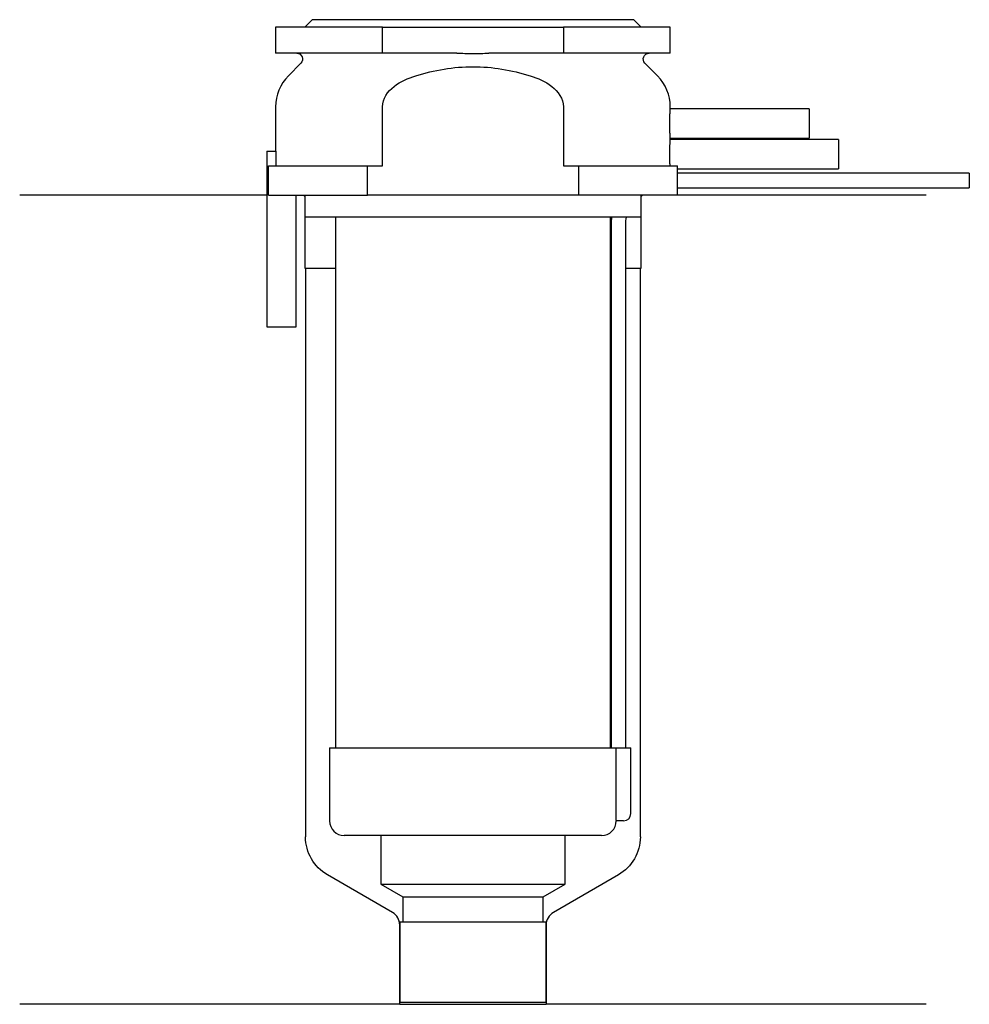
# Model space of a CAD drawing. Header units: millimetres. Extents: x 26.5 to 91.5, y 217 to 284.3.
import ezdxf

# ---------------------------------------------------------------- set-up
doc = ezdxf.new("R2010")
doc.units = ezdxf.units.MM
doc.layers.add('201', color=7, linetype='Continuous')
doc.layers.add('30', color=7, linetype='Continuous')

msp = doc.modelspace()

# ---------------------------------------------------------------- linework, layer by layer
at = {"layer": '201', "color": 113}
for p, q in [((43.425, 272.313), (26.526, 272.313)), ((45.926, 272.313), (46.026, 272.213)), ((46.026, 272.213), (46.026, 267.313)), ((69.026, 272.213), (69.126, 272.313)), ((69.026, 267.313), (69.026, 272.213)), ((88.526, 272.313), (71.526, 272.313)), ((46.026, 267.313), (46.076, 267.313)), ((46.076, 267.313), (48.126, 267.313)), ((46.076, 267.313), (46.076, 228.42)), ((66.925, 267.313), (66.975, 267.313)), ((67.975, 267.313), (68.976, 267.313)), ((68.976, 228.42), (68.976, 267.313)), ((68.976, 267.313), (69.026, 267.313)), ((52.021, 223.256), (47.576, 225.822)), ((67.476, 225.822), (63.031, 223.256)), ((52.521, 216.967), (52.521, 222.39)), ((62.531, 222.39), (62.531, 216.967)), ((52.521, 216.967), (26.526, 216.967)), ((52.521, 216.967), (62.531, 216.967)), ((88.526, 216.967), (62.531, 216.967))]:
    msp.add_line(p, q, dxfattribs=at)
at = {"layer": '201', "color": 113, "extrusion": (0, 0, -1)}
for centre, start, end in [((-49.076, 228.42), -60, 0), ((-65.976, 228.42), 180, 240)]:
    msp.add_arc(centre, 3, start, end, dxfattribs=at)
at = {"layer": '201', "color": 113}
for centre, start, end in [((51.521, 222.39), 0, 60), ((63.531, 222.39), 120, 180)]:
    msp.add_arc(centre, 1, start, end, dxfattribs=at)
at = {"layer": '30', "color": 113}
for p, q in [((46.526, 284.313), (46.026, 283.813)), ((68.526, 284.313), (46.526, 284.313)), ((69.026, 283.813), (68.526, 284.313)), ((51.341, 283.813), (44.026, 283.813)), ((44.026, 283.813), (44.026, 282.013)), ((51.341, 283.813), (63.71, 283.813)), ((51.341, 282.013), (51.341, 283.813)), ((63.71, 283.813), (63.71, 282.013)), ((71.026, 283.813), (63.71, 283.813)), ((71.026, 282.013), (71.026, 283.813)), ((51.341, 282.013), (44.026, 282.013)), ((56.429, 282.013), (51.341, 282.013)), ((63.71, 282.013), (58.622, 282.013)), ((71.026, 282.013), (63.71, 282.013)), ((45.758, 281.33), (44.904, 280.476)), ((70.147, 280.476), (69.293, 281.33)), ((44.026, 278.355), (44.026, 275.313)), ((51.341, 274.313), (51.341, 278.355)), ((63.71, 278.355), (63.71, 274.313)), ((80.526, 278.213), (71.025, 278.213)), ((71.026, 278.201), (71.026, 278.355)), ((80.526, 278.213), (80.526, 276.213)), ((71.026, 276.101), (71.026, 276.213)), ((71.026, 276.213), (80.526, 276.213)), ((82.526, 276.113), (71.025, 276.113)), ((82.526, 276.113), (82.526, 274.113)), ((43.426, 275.313), (44.058, 275.313)), ((43.426, 275.313), (43.426, 263.313)), ((44.058, 274.313), (44.058, 275.313)), ((43.533, 274.313), (50.314, 274.313)), ((43.533, 272.313), (43.533, 274.313)), ((50.314, 272.313), (50.314, 274.313)), ((50.314, 274.313), (51.341, 274.313)), ((63.71, 274.313), (64.737, 274.313)), ((64.737, 274.313), (71.513, 274.313)), ((64.737, 274.313), (64.737, 272.313)), ((71.526, 273.807), (71.526, 274.113)), ((71.526, 274.113), (82.526, 274.113)), ((91.476, 273.813), (71.525, 273.813)), ((91.476, 273.813), (91.476, 272.813)), ((71.526, 272.313), (71.526, 272.813)), ((71.526, 272.813), (91.476, 272.813)), ((43.533, 272.313), (50.314, 272.313)), ((45.426, 263.313), (45.426, 272.313)), ((46.026, 272.313), (46.026, 270.813)), ((64.737, 272.313), (50.314, 272.313)), ((71.526, 272.313), (64.737, 272.313)), ((69.026, 270.813), (69.026, 272.313)), ((69.026, 270.813), (46.026, 270.813)), ((48.126, 270.813), (48.126, 234.513)), ((66.926, 234.513), (66.926, 270.813)), ((66.976, 270.313), (66.976, 234.513)), ((67.976, 234.513), (67.976, 270.313)), ((43.426, 263.313), (45.426, 263.313)), ((47.726, 234.513), (67.29, 234.513)), ((47.726, 234.513), (47.726, 229.513)), ((67.29, 234.513), (67.29, 230.013)), ((67.29, 234.513), (68.326, 234.513)), ((68.326, 230.013), (68.326, 234.513)), ((67.826, 229.513), (67.32, 229.513)), ((66.326, 228.513), (48.726, 228.513)), ((51.226, 228.513), (51.226, 225.176)), ((63.826, 225.176), (63.826, 228.513)), ((51.226, 225.176), (63.826, 225.176)), ((51.226, 225.176), (52.721, 224.313)), ((62.331, 224.313), (63.826, 225.176)), ((52.721, 224.313), (52.721, 222.613)), ((52.721, 224.313), (62.331, 224.313)), ((62.331, 222.613), (62.331, 224.313)), ((52.521, 222.613), (52.521, 217.113)), ((52.521, 222.613), (62.531, 222.613)), ((62.531, 217.113), (62.531, 222.613)), ((52.521, 217.113), (62.531, 217.113))]:
    msp.add_line(p, q, dxfattribs=at)
at = {"layer": '30', "color": 113, "extrusion": (0, 0, -1)}
for centre, radius, start, end in [((-45.476, 281.613), 0.4, 90, 225), ((-69.576, 281.613), 0.4, -45, 90), ((-70.476, 270.313), 2.5, 0, 11.54257)]:
    msp.add_arc(centre, radius, start, end, dxfattribs=at)
at = {"layer": '30', "color": 113}
for centre, radius, start, end in [((47.026, 278.355), 3, 135, 180), ((68.026, 278.355), 3, 0, 45), ((70.476, 270.313), 3.5, 171.77371, 180), ((67.826, 230.013), 0.5, -90, 0), ((48.726, 229.513), 1, 180, 270), ((66.326, 229.513), 1, -90, 0)]:
    msp.add_arc(centre, radius, start, end, dxfattribs=at)
for points, knots in [([(56.429, 282.013), (56.793, 282.013), (57.157, 282.01), (57.566, 282.01), (57.612, 282.01), (57.704, 282.01), (57.842, 282.01), (57.979, 282.011), (58.255, 282.012), (58.438, 282.013), (58.622, 282.013)], [0, 0, 0, 0, 0.5, 0.5, 0.5625, 0.5625, 0.625, 0.75, 0.75, 1, 1, 1, 1]), ([(53.614, 280.476), (54.88, 280.868), (56.199, 281.098), (58.857, 281.097), (60.172, 280.868), (61.437, 280.476)], [0, 0, 0, 0, 0.5, 0.5, 1, 1, 1, 1]), ([(51.341, 278.355), (51.341, 278.908), (51.699, 279.412), (52.573, 280.092), (53.09, 280.314), (53.614, 280.476)], [0, 0, 0, 0, 0.5, 0.5, 1, 1, 1, 1]), ([(61.437, 280.476), (61.964, 280.313), (62.479, 280.092), (63.354, 279.41), (63.71, 278.906), (63.71, 278.355)], [0, 0, 0, 0, 0.5, 0.5, 1, 1, 1, 1]), ([(71.026, 276.212), (71.025, 276.216), (71.025, 276.221), (71.023, 276.245), (71.022, 276.264), (71.018, 276.314), (71.016, 276.345), (71.012, 276.418), (71.009, 276.46), (71.005, 276.552), (71.002, 276.602), (70.998, 276.712), (70.996, 276.77), (70.992, 276.89), (70.991, 276.953), (70.989, 277.082), (70.988, 277.147), (70.988, 277.278), (70.989, 277.344), (70.991, 277.472), (70.992, 277.535), (70.996, 277.656), (70.998, 277.714), (71.002, 277.823), (71.005, 277.873), (71.009, 277.966), (71.012, 278.008), (71.016, 278.08), (71.018, 278.112), (71.022, 278.162), (71.023, 278.181), (71.025, 278.2), (71.025, 278.205), (71.025, 278.21), (71.026, 278.214), (71.026, 278.219)], [0, 0, 0, 0, 0.062498, 0.062498, 0.124996, 0.124996, 0.187494, 0.187494, 0.249992, 0.249992, 0.31249, 0.31249, 0.374988, 0.374988, 0.437486, 0.437486, 0.499984, 0.499984, 0.562482, 0.562482, 0.62498, 0.62498, 0.687478, 0.687478, 0.749976, 0.749976, 0.812474, 0.812474, 0.874972, 0.874972, 0.93747, 0.93747, 0.999968, 0.999968, 1, 1, 1, 1]), ([(71.012, 274.313), (71.01, 274.344), (71.008, 274.379), (71.005, 274.453), (71.003, 274.493), (70.999, 274.578), (70.997, 274.624), (70.994, 274.717), (70.993, 274.765), (70.991, 274.864), (70.99, 274.916), (70.989, 275.019), (70.988, 275.07), (70.988, 275.174), (70.989, 275.227), (70.99, 275.33), (70.991, 275.38), (70.993, 275.478), (70.995, 275.527), (70.998, 275.62), (71, 275.664), (71.005, 275.789), (71.009, 275.864), (71.015, 275.955), (71.016, 275.982), (71.02, 276.029), (71.021, 276.049), (71.023, 276.081), (71.024, 276.093), (71.025, 276.106), (71.025, 276.111), (71.026, 276.115)], [0, 0, 0, 0, 0.06253, 0.06253, 0.12506, 0.12506, 0.18759, 0.18759, 0.250121, 0.250121, 0.312651, 0.312651, 0.375181, 0.375181, 0.437711, 0.437711, 0.500241, 0.500241, 0.562771, 0.562771, 0.625301, 0.625301, 0.750362, 0.750362, 0.812892, 0.812892, 0.875422, 0.875422, 0.937952, 0.937952, 1, 1, 1, 1]), ([(71.526, 274.113), (71.524, 274.13), (71.52, 274.199), (71.516, 274.248), (71.513, 274.313)], [0, 0, 0, 0, 0.500941, 1, 1, 1, 1]), ([(71.526, 272.813), (71.525, 272.829), (71.525, 272.839), (71.524, 272.864), (71.523, 272.879), (71.522, 272.915), (71.522, 272.936), (71.52, 273.006), (71.519, 273.061), (71.517, 273.182), (71.517, 273.247), (71.517, 273.345), (71.517, 273.378), (71.517, 273.443), (71.517, 273.474), (71.518, 273.534), (71.519, 273.564), (71.52, 273.618), (71.52, 273.643), (71.522, 273.69), (71.522, 273.71), (71.523, 273.747), (71.524, 273.762), (71.525, 273.787), (71.525, 273.797), (71.525, 273.809), (71.526, 273.814)], [0, 0, 0, 0, 0.124994, 0.124994, 0.187492, 0.187492, 0.249989, 0.249989, 0.374983, 0.374983, 0.499978, 0.499978, 0.562475, 0.562475, 0.624972, 0.624972, 0.687469, 0.687469, 0.749966, 0.749966, 0.812464, 0.812464, 0.874961, 0.874961, 0.937458, 1, 1, 1, 1]), ([(67.29, 230.013), (67.29, 229.958), (67.291, 229.901), (67.294, 229.797), (67.296, 229.747), (67.301, 229.66), (67.304, 229.622), (67.31, 229.563), (67.313, 229.541), (67.315, 229.528), (67.317, 229.518), (67.319, 229.513)], [0, 0, 0, 0, 0.208628, 0.208628, 0.417496, 0.417496, 0.626503, 0.626503, 0.836751, 0.836751, 1, 1, 1, 1])]:
    msp.add_open_spline(points, degree=3, knots=knots, dxfattribs=at)

doc.saveas('drawing.dxf')
